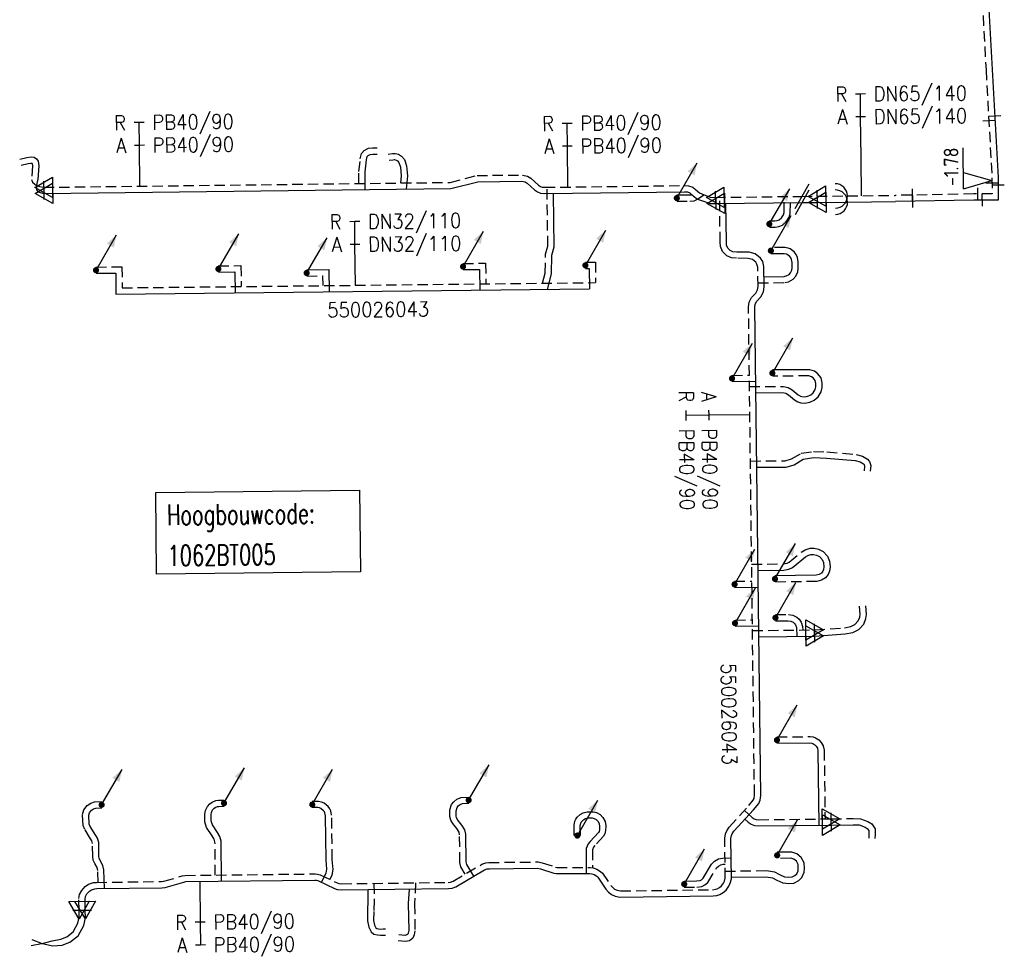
# Model space of a CAD drawing. Header units: millimetres. Extents: x 0 to 118212815, y 0 to 488348790.
# Tile 93 of 143: x 117617927 to 117678284, y 485992813 to 486050167. Entities that reach past the tile are written whole.
import ezdxf
from ezdxf.enums import TextEntityAlignment as Align

# ---------------------------------------------------------------- set-up
doc = ezdxf.new("R2010")
doc.units = ezdxf.units.MM
doc.header["$LTSCALE"] = 200
doc.linetypes.add('HIDDEN2', pattern=[4.7625, 3.175, -1.5875])
for name, color, linetype in [('WW-C-hoogbouw', 7, 'Continuous'), ('WW-C-isolatieovergang', 7, 'Continuous'), ('WW-C-mof', 7, 'Continuous'), ('WW-C-stijgstrang', 7, 'Continuous'), ('WW-C-VERLOOP', 7, 'Continuous'), ('WW-C-zbocht', 7, 'Continuous'), ('WW-I-diam', 7, 'Continuous'), ('WW-I-info', 7, 'Continuous'), ('WW-I-NAP', 7, 'Continuous'), ('WW-L-aanvoer', 3, 'Continuous'), ('WW-L-retour', 3, 'HIDDEN2')]:
    doc.layers.add(name, color=color, linetype=linetype)
doc.styles.add('DIN17', font='ROMANS.SHX', dxfattribs={"width": 0.9})
doc.styles.add('ISOCP', font='ISOCP.SHX')

# ---------------------------------------------------------------- blocks, each defined once
blk = doc.blocks.new('LR-mof')
at = {"color": 0, "linetype": 'ByBlock', "lineweight": -2}
blk.add_line((0, -0.75), (0, 0.75), dxfattribs=at)
blk = doc.blocks.new('nap1')
at = {"color": 0, "linetype": 'Continuous', "lineweight": -3}
for p, q in [((-1, 3.5), (0, 0)), ((-1, 3.5), (4, 3.5)), ((1, 3.5), (0, 0))]:
    blk.add_line(p, q, dxfattribs=at)
at = {"color": 0, "linetype": 'Continuous', "lineweight": -3, "style": 'ISOCP'}
for tag, p in [('*1', (1.7, 5)), ('*2', (4, 1.5))]:
    blk.add_attdef(tag, text='', height=1.8, dxfattribs=at).set_placement(p, align=Align.MIDDLE)
blk = doc.blocks.new('LR-DIAB2')
at = {"color": 0, "linetype": 'Continuous', "lineweight": -3}
blk.add_line((0, 5), (0, 7.8), dxfattribs=at)
at = {"color": 0, "lineweight": -3}
blk.add_line((0, 0), (0, 5), dxfattribs=at)
for points in [[(0.61, 7.8), (0, 7.8), (-0.61, 7.8)], [(0.61, 5), (0, 5), (-0.61, 5)]]:
    blk.add_lwpolyline(points, dxfattribs=at)
at = {"color": 1, "lineweight": -3, "style": 'DIN17', "width": 0.9}
for tag, p in [('*1', (-1.61, 7.8)), ('*2', (-1.61, 5.02))]:
    blk.add_attdef(tag, text='', height=1.8, dxfattribs=at).set_placement(p, align=Align.MIDDLE_RIGHT)
for tag, p in [('*11', (1.61, 7.8)), ('*12', (1.61, 5))]:
    blk.add_attdef(tag, text='', height=1.8, dxfattribs=at).set_placement(p, align=Align.MIDDLE_LEFT)
blk = doc.blocks.new('LR-hyp')
at = {"color": 7, "linetype": 'ByBlock', "lineweight": -3, "style": 'DIN17', "width": 0.9}
blk.add_attdef('*1', text='', height=1.8, dxfattribs=at).set_placement((0, 0), align=Align.MIDDLE)
at = {"color": 7, "linetype": 'ByBlock', "lineweight": -2, "style": 'DIN17', "width": 0.9, "flags": 1}
blk.add_attdef('*2', text='', height=1.8, dxfattribs=at).set_placement((0, -5), align=Align.MIDDLE)
blk = doc.blocks.new('LR-VERL')
at = {"color": 0, "linetype": 'ByBlock', "lineweight": -2}
blk.add_lwpolyline([(1.08, 0), (-1.08, -1.25), (-1.08, 1.25)], close=True, dxfattribs=at)
blk = doc.blocks.new('LR-isoov')
at = {"color": 0, "linetype": 'ByBlock', "lineweight": -2}
blk.add_line((0.87, 1.5), (-0.87, -1.5), dxfattribs=at)
blk = doc.blocks.new('LR-zbocht')
at = {"color": 0, "linetype": 'ByBlock', "lineweight": -2}
blk.add_arc((1.5, 0), 1.5, 90, 270, dxfattribs=at)
blk = doc.blocks.new('LR-DIAO2')
at = {"color": 0, "lineweight": -3}
blk.add_line((0, 0), (0, -5), dxfattribs=at)
at = {"color": 0, "linetype": 'Continuous', "lineweight": -3}
blk.add_line((0, -5), (0, -7.8), dxfattribs=at)
at = {"color": 0, "lineweight": -3}
for points in [[(0.61, -5), (0, -5), (-0.61, -5)], [(0.61, -7.8), (0, -7.8), (-0.61, -7.8)]]:
    blk.add_lwpolyline(points, dxfattribs=at)
at = {"color": 1, "lineweight": -3, "style": 'DIN17', "width": 0.9}
for tag, p in [('*1', (-1.61, -5)), ('*2', (-1.61, -7.78))]:
    blk.add_attdef(tag, text='', height=1.8, dxfattribs=at).set_placement(p, align=Align.MIDDLE_RIGHT)
for tag, p in [('*11', (1.61, -5)), ('*12', (1.61, -7.8))]:
    blk.add_attdef(tag, text='', height=1.8, dxfattribs=at).set_placement(p, align=Align.MIDDLE_LEFT)
blk = doc.blocks.new('LR-hoogb')
at = {"color": 0, "linetype": 'ByBlock', "lineweight": -3}
blk.add_lwpolyline([(-12.5, 5), (12.5, 5), (12.5, -5), (-12.5, -5)], close=True, dxfattribs=at)
at = {"color": 7, "linetype": 'Continuous', "lineweight": -3, "style": 'DIN17', "width": 0.7}
blk.add_text('Hoogbouwcode:', height=2.5, dxfattribs=at).set_placement((-11.15, 1))
at = {"color": 0, "linetype": 'ByBlock', "lineweight": -3, "style": 'DIN17', "width": 0.7}
for tag, p in [('*1', (-11.15, -4)), ('*2', (-11.15, -9))]:
    blk.add_attdef(tag, p, '', height=2.5, dxfattribs=at)
blk = doc.blocks.new('LR-styg')
at = {"color": 0, "lineweight": -3}
blk.add_line((0, 0), (2.5, 4.33), dxfattribs=at)
at = {"color": 0, "lineweight": -3, "const_width": 0.375}
blk.add_lwpolyline([(-0.19, 0, 1), (0.19, 0, 1)], format="xyb", close=True, dxfattribs=at)
at = {"color": 0, "lineweight": -3}
blk.add_solid([(2.5, 4.33), (1.32, 3.28), (2.18, 2.78)], dxfattribs=at)
at = {"color": 7, "linetype": 'ByBlock', "lineweight": -2, "style": 'DIN17', "width": 0.5}
blk.add_attdef('*1', text='', height=1.8, dxfattribs=at).set_placement((0, -2.5), align=Align.MIDDLE)

msp = doc.modelspace()

# ---------------------------------------------------------------- linework, layer by layer
at = {"layer": 'WW-I-diam'}
msp.add_line((117669524, 486039377), (117669502, 486041712), dxfattribs=at)
at = {"layer": 'WW-L-aanvoer'}
for p, q in [((117677252, 486052346), (117677542, 486047113)), ((117677542, 486047113), (117677907, 486040491)), ((117639281, 486041847), (117639409, 486041909)), ((117639409, 486041909), (117639572, 486041923)), ((117639572, 486041923), (117639835, 486041927)), ((117640515, 486041924), (117640779, 486041964)), ((117640779, 486041964), (117640946, 486041968)), ((117640946, 486041968), (117641150, 486041917)), ((117641150, 486041917), (117641336, 486041811)), ((117617927, 486041623), (117618372, 486041729)), ((117618372, 486041729), (117618620, 486041759)), ((117618620, 486041759), (117618806, 486041735)), ((117618806, 486041735), (117618951, 486041643)), ((117618951, 486041643), (117619066, 486041485)), ((117619066, 486041485), (117619091, 486041215)), ((117639106, 486040832), (117639182, 486041586)), ((117639182, 486041586), (117639221, 486041782)), ((117639221, 486041782), (117639281, 486041847)), ((117641336, 486041811), (117641513, 486041595)), ((117641513, 486041595), (117641644, 486041201)), ((117619091, 486041215), (117619039, 486040372)), ((117639104, 486039750), (117639106, 486040832)), ((117641644, 486041201), (117641696, 486040587)), ((117619000, 486040221), (117618964, 486039998)), ((117619039, 486040372), (117619000, 486040221)), ((117641696, 486040587), (117641626, 486039780)), ((117644355, 486039813), (117646010, 486040237)), ((117646010, 486040237), (117648707, 486040266)), ((117648707, 486040266), (117648915, 486040221)), ((117648915, 486040221), (117649033, 486040151)), ((117649033, 486040151), (117649486, 486039735)), ((117677907, 486040491), (117677914, 486039114)), ((117618964, 486039998), (117618961, 486039732)), ((117618961, 486039732), (117619036, 486039611)), ((117619036, 486039611), (117619407, 486039511)), ((117619407, 486039511), (117644355, 486039813)), ((117649486, 486039735), (117649664, 486039613)), ((117649664, 486039613), (117649856, 486039535)), ((117649856, 486039535), (117650098, 486039510)), ((117650098, 486039510), (117658682, 486039617)), ((117650682, 486036237), (117650640, 486039517)), ((117658682, 486039617), (117658857, 486039608)), ((117658857, 486039608), (117659004, 486039560)), ((117659004, 486039560), (117659219, 486039370)), ((117658205, 486039421), (117659001, 486039431)), ((117659001, 486039431), (117659141, 486039439)), ((117659219, 486039370), (117659484, 486039156)), ((117659484, 486039156), (117659777, 486039055)), ((117659777, 486039055), (117660256, 486038900)), ((117660256, 486038900), (117660596, 486038897)), ((117660596, 486038897), (117665883, 486038955)), ((117661247, 486036541), (117661219, 486038904)), ((117665163, 486038292), (117665173, 486038947)), ((117665883, 486038955), (117666814, 486038966)), ((117666814, 486038966), (117668675, 486038989)), ((117668675, 486038989), (117671605, 486039017)), ((117676415, 486039102), (117671605, 486039017)), ((117677914, 486039114), (117676415, 486039102)), ((117665091, 486038056), (117665163, 486038292)), ((117664693, 486037577), (117664920, 486037774)), ((117664920, 486037774), (117665091, 486038056)), ((117663880, 486037452), (117664240, 486037455)), ((117664240, 486037455), (117664458, 486037482)), ((117664458, 486037482), (117664693, 486037577)), ((117661258, 486036346), (117661247, 486036541)), ((117650537, 486035742), (117650682, 486036237)), ((117661333, 486036167), (117661258, 486036346)), ((117661487, 486036009), (117661333, 486036167)), ((117661651, 486035945), (117661487, 486036009)), ((117661891, 486035919), (117661651, 486035945)), ((117662634, 486035917), (117661891, 486035919)), ((117663019, 486035805), (117662634, 486035917)), ((117650528, 486034585), (117650537, 486035742)), ((117663336, 486035556), (117663019, 486035805)), ((117663477, 486035342), (117663336, 486035556)), ((117663548, 486035041), (117663477, 486035342)), ((117664795, 486035823), (117663975, 486035816)), ((117664925, 486035797), (117664795, 486035823)), ((117664973, 486035777), (117664925, 486035797)), ((117665133, 486035660), (117664973, 486035777)), ((117665196, 486035577), (117665133, 486035660)), ((117665243, 486035474), (117665196, 486035577)), ((117665270, 486035290), (117665243, 486035474)), ((117665274, 486034961), (117665270, 486035290)), ((117630107, 486034695), (117631116, 486034706)), ((117631116, 486034706), (117631130, 486033427)), ((117635516, 486034829), (117636875, 486034844)), ((117636875, 486034844), (117636890, 486033489)), ((117645107, 486034844), (117646115, 486034855)), ((117646115, 486034855), (117646129, 486033590)), ((117652606, 486034917), (117652842, 486034920)), ((117652842, 486034920), (117652856, 486033663)), ((117663568, 486033785), (117663548, 486035041)), ((117665095, 486034557), (117665181, 486034652)), ((117665181, 486034652), (117665257, 486034817)), ((117665257, 486034817), (117665274, 486034961)), ((117622608, 486034621), (117623816, 486034634)), ((117623816, 486034634), (117623830, 486033347)), ((117650280, 486033635), (117650528, 486034585)), ((117663558, 486034413), (117664787, 486034433)), ((117664787, 486034433), (117664918, 486034458)), ((117664918, 486034458), (117665095, 486034557)), ((117623830, 486033347), (117652856, 486033663)), ((117663362, 486033187), (117663528, 486033491)), ((117663528, 486033491), (117663568, 486033785)), ((117663014, 486032723), (117663111, 486032909)), ((117663111, 486032909), (117663362, 486033187)), ((117662985, 486032541), (117663014, 486032723)), ((117663349, 486002618), (117662985, 486032541)), ((117666357, 486028712), (117664064, 486028694)), ((117666639, 486028621), (117666357, 486028712)), ((117666842, 486028482), (117666639, 486028621)), ((117667050, 486028207), (117666842, 486028482)), ((117667117, 486027899), (117667050, 486028207)), ((117661595, 486027985), (117663040, 486028002)), ((117667052, 486027350), (117667118, 486027619)), ((117667118, 486027619), (117667117, 486027899)), ((117663049, 486027296), (117664709, 486027309)), ((117664709, 486027309), (117664884, 486027267)), ((117664884, 486027267), (117665053, 486027169)), ((117665053, 486027169), (117665420, 486026869)), ((117665420, 486026869), (117665622, 486026744)), ((117666353, 486026722), (117666619, 486026837)), ((117666619, 486026837), (117666868, 486027050)), ((117666868, 486027050), (117667052, 486027350)), ((117665622, 486026744), (117665812, 486026684)), ((117665812, 486026684), (117666065, 486026669)), ((117666065, 486026669), (117666353, 486026722)), ((117665395, 486022888), (117665961, 486023226)), ((117665961, 486023226), (117666616, 486023324)), ((117666616, 486023324), (117667382, 486023287)), ((117667382, 486023287), (117669136, 486023142)), ((117663105, 486022735), (117664907, 486022743)), ((117664907, 486022743), (117665395, 486022888)), ((117669136, 486023142), (117669439, 486023063)), ((117669439, 486023063), (117669646, 486022941)), ((117669646, 486022941), (117669684, 486022895)), ((117669684, 486022895), (117669711, 486022800)), ((117669711, 486022800), (117669691, 486022520)), ((117665310, 486016584), (117666100, 486017244)), ((117666100, 486017244), (117666238, 486017328)), ((117666238, 486017328), (117666430, 486017383)), ((117666430, 486017383), (117666590, 486017384)), ((117666590, 486017384), (117666767, 486017344)), ((117666767, 486017344), (117666948, 486017252)), ((117666948, 486017252), (117667117, 486017068)), ((117665075, 486016475), (117665310, 486016584)), ((117667117, 486017068), (117667198, 486016884)), ((117667198, 486016884), (117667221, 486016634)), ((117667221, 486016634), (117667203, 486016455)), ((117663182, 486016410), (117664770, 486016427)), ((117666745, 486016107), (117664224, 486016075)), ((117664770, 486016427), (117665075, 486016475)), ((117666930, 486016159), (117666745, 486016107)), ((117667069, 486016244), (117666930, 486016159)), ((117667156, 486016352), (117667069, 486016244)), ((117667203, 486016455), (117667156, 486016352)), ((117661752, 486015364), (117663194, 486015382)), ((117669827, 486013699), (117669793, 486014230)), ((117669795, 486013454), (117669827, 486013699)), ((117661781, 486012984), (117663223, 486013002)), ((117664257, 486013315), (117665020, 486013325)), ((117665020, 486013325), (117665207, 486013295)), ((117665207, 486013295), (117665341, 486013226)), ((117665341, 486013226), (117665421, 486013155)), ((117665421, 486013155), (117665485, 486013065)), ((117665485, 486013065), (117665543, 486012902)), ((117669358, 486012782), (117669663, 486013110)), ((117669663, 486013110), (117669795, 486013454)), ((117663231, 486012342), (117666660, 486012386)), ((117665543, 486012902), (117665563, 486012372)), ((117666660, 486012386), (117668535, 486012511)), ((117668535, 486012511), (117668995, 486012611)), ((117668995, 486012611), (117669358, 486012782)), ((117664348, 486005816), (117666360, 486005840)), ((117666360, 486005840), (117666478, 486005824)), ((117666478, 486005824), (117666551, 486005800)), ((117666551, 486005800), (117666677, 486005721)), ((117666677, 486005721), (117666758, 486005636)), ((117666758, 486005636), (117666824, 486005518)), ((117666824, 486005518), (117666861, 486005352)), ((117666861, 486005352), (117666923, 486000790)), ((117644924, 486002056), (117645079, 486002117)), ((117645079, 486002117), (117645457, 486002135)), ((117662919, 486001741), (117663228, 486002118)), ((117663228, 486002118), (117663312, 486002324)), ((117663312, 486002324), (117663349, 486002618)), ((117622164, 486001396), (117622210, 486001557)), ((117622210, 486001557), (117622331, 486001714)), ((117622331, 486001714), (117622459, 486001801)), ((117622459, 486001801), (117622585, 486001839)), ((117622585, 486001839), (117622958, 486001853)), ((117629659, 486001447), (117629679, 486001573)), ((117629679, 486001573), (117629752, 486001726)), ((117629752, 486001726), (117629834, 486001818)), ((117629834, 486001818), (117629910, 486001873)), ((117629910, 486001873), (117630055, 486001931)), ((117630055, 486001931), (117630138, 486001944)), ((117630138, 486001944), (117630453, 486001948)), ((117636207, 486001865), (117635861, 486001865)), ((117636308, 486001846), (117636207, 486001865)), ((117636389, 486001812), (117636308, 486001846)), ((117636559, 486001673), (117636389, 486001812)), ((117636602, 486001611), (117636559, 486001673)), ((117636633, 486001546), (117636602, 486001611)), ((117636669, 486001369), (117636633, 486001546)), ((117644682, 486001675), (117644746, 486001875)), ((117644682, 486001371), (117644682, 486001675)), ((117644746, 486001875), (117644813, 486001966)), ((117644813, 486001966), (117644924, 486002056)), ((117661713, 486000427), (117662919, 486001741)), ((117622188, 486000847), (117622164, 486001396)), ((117629664, 486001053), (117629659, 486001447)), ((117629737, 486000812), (117629664, 486001053)), ((117636706, 485998671), (117636669, 486001369)), ((117644712, 486001238), (117644682, 486001371)), ((117644785, 486001103), (117644712, 486001238)), ((117645039, 486000800), (117644785, 486001103)), ((117652292, 486000734), (117652328, 486000914)), ((117652328, 486000914), (117652353, 486000969)), ((117652353, 486000969), (117652397, 486001035)), ((117652397, 486001035), (117652503, 486001138)), ((117652503, 486001138), (117652613, 486001198)), ((117652613, 486001198), (117652752, 486001232)), ((117652752, 486001232), (117653024, 486001233)), ((117653024, 486001233), (117653143, 486001204)), ((117653143, 486001204), (117653274, 486001131)), ((117653274, 486001131), (117653365, 486001041)), ((117653365, 486001041), (117653447, 486000886)), ((117653447, 486000886), (117653475, 486000715)), ((117662383, 486001157), (117662586, 486000969)), ((117662586, 486000969), (117662762, 486000845)), ((117622249, 486000703), (117622188, 486000847)), ((117622598, 486000165), (117622249, 486000703)), ((117630046, 486000337), (117629737, 486000812)), ((117630198, 486000089), (117630046, 486000337)), ((117645220, 486000504), (117645039, 486000800)), ((117645271, 486000237), (117645220, 486000504)), ((117652303, 486000158), (117652292, 486000734)), ((117653404, 486000336), (117652890, 485999795)), ((117653439, 486000404), (117653404, 486000336)), ((117653469, 486000512), (117653439, 486000404)), ((117653475, 486000715), (117653469, 486000512)), ((117661558, 486000157), (117661604, 486000264)), ((117661604, 486000264), (117661713, 486000427)), ((117662762, 486000845), (117662976, 486000764)), ((117662976, 486000764), (117663202, 486000743)), ((117663202, 486000743), (117667677, 486000799)), ((117667677, 486000799), (117669017, 486000815)), ((117669017, 486000815), (117669390, 486000808)), ((117669390, 486000808), (117669756, 486000678)), ((117669756, 486000678), (117669887, 486000595)), ((117669887, 486000595), (117669980, 486000454)), ((117669980, 486000454), (117669981, 486000219)), ((117622705, 485999989), (117622598, 486000165)), ((117622776, 485999729), (117622705, 485999989)), ((117622784, 485998898), (117622776, 485999729)), ((117630279, 485999816), (117630198, 486000089)), ((117630296, 485997358), (117630279, 485999816)), ((117645292, 485998549), (117645271, 486000237)), ((117652890, 485999795), (117652767, 485999637)), ((117661527, 485999969), (117661558, 486000157)), ((117661553, 485997506), (117661527, 485999969)), ((117669981, 486000219), (117669970, 486000002)), ((117652656, 485999357), (117652649, 485997821)), ((117652767, 485999637), (117652656, 485999357)), ((117665253, 485999141), (117664357, 485999135)), ((117665574, 485999039), (117665253, 485999141)), ((117665839, 485998819), (117665574, 485999039)), ((117622802, 485998760), (117622784, 485998898)), ((117622869, 485998617), (117622802, 485998760)), ((117623028, 485998325), (117622869, 485998617)), ((117636763, 485998092), (117636706, 485998671)), ((117645329, 485998371), (117645292, 485998549)), ((117660343, 485998396), (117660516, 485998583)), ((117660516, 485998583), (117660763, 485998723)), ((117660763, 485998723), (117661008, 485998775)), ((117661008, 485998775), (117661540, 485998780)), ((117666022, 485998476), (117665839, 485998819)), ((117666037, 485998149), (117666022, 485998476)), ((117623093, 485998052), (117623028, 485998325)), ((117623117, 485996911), (117623093, 485998052)), ((117636428, 485997289), (117636719, 485997846)), ((117636719, 485997846), (117636763, 485998092)), ((117644670, 485997021), (117646422, 485998049)), ((117645762, 485997662), (117645329, 485998371)), ((117646422, 485998049), (117646586, 485998106)), ((117646586, 485998106), (117646718, 485998124)), ((117646718, 485998124), (117649678, 485998158)), ((117649678, 485998158), (117649854, 485998118)), ((117649854, 485998118), (117650662, 485997855)), ((117650662, 485997855), (117650813, 485997821)), ((117659827, 485997535), (117660343, 485998396)), ((117665879, 485997593), (117666017, 485997906)), ((117666017, 485997906), (117666037, 485998149)), ((117626843, 485996978), (117627980, 485997306)), ((117627980, 485997306), (117628108, 485997333)), ((117628108, 485997333), (117636024, 485997424)), ((117636024, 485997424), (117636115, 485997417)), ((117636115, 485997417), (117636211, 485997391)), ((117636211, 485997391), (117637229, 485996913)), ((117650813, 485997821), (117652865, 485997821)), ((117652865, 485997821), (117653004, 485997804)), ((117653004, 485997804), (117653139, 485997758)), ((117653139, 485997758), (117653306, 485997656)), ((117653306, 485997656), (117653359, 485997608)), ((117653359, 485997608), (117653859, 485996872)), ((117658659, 485997365), (117659408, 485997369)), ((117659408, 485997369), (117659632, 485997406)), ((117659632, 485997406), (117659720, 485997448)), ((117659720, 485997448), (117659827, 485997535)), ((117661485, 485997228), (117661553, 485997506)), ((117661552, 485997594), (117663682, 485997625)), ((117663682, 485997625), (117664072, 485997560)), ((117664072, 485997560), (117664340, 485997427)), ((117664340, 485997427), (117664708, 485997258)), ((117664708, 485997258), (117665076, 485997213)), ((117665076, 485997213), (117665389, 485997245)), ((117665389, 485997245), (117665680, 485997389)), ((117665680, 485997389), (117665879, 485997593)), ((117622048, 485996575), (117622196, 485996743)), ((117622196, 485996743), (117622319, 485996825)), ((117622319, 485996825), (117622527, 485996894)), ((117622527, 485996894), (117622659, 485996905)), ((117622659, 485996905), (117626643, 485996955)), ((117626643, 485996955), (117626843, 485996978)), ((117637229, 485996913), (117637395, 485996850)), ((117637395, 485996850), (117637626, 485996821)), ((117637626, 485996821), (117644220, 485996903)), ((117639259, 485996841), (117639276, 485996196)), ((117641794, 485996873), (117641748, 485995985)), ((117644220, 485996903), (117644439, 485996931)), ((117644439, 485996931), (117644670, 485997021)), ((117653859, 485996872), (117654012, 485996685)), ((117654012, 485996685), (117654201, 485996543)), ((117660840, 485996547), (117661043, 485996662)), ((117661043, 485996662), (117661224, 485996810)), ((117661224, 485996810), (117661400, 485997046)), ((117661400, 485997046), (117661485, 485997228)), ((117621938, 485996265), (117621966, 485996417)), ((117621946, 485995581), (117621938, 485996265)), ((117621966, 485996417), (117622048, 485996575)), ((117639276, 485996196), (117639251, 485995514)), ((117654201, 485996543), (117654430, 485996435)), ((117654430, 485996435), (117654721, 485996377)), ((117654721, 485996377), (117660428, 485996457)), ((117660428, 485996457), (117660660, 485996488)), ((117660660, 485996488), (117660840, 485996547)), ((117621962, 485995120), (117621946, 485995581)), ((117639251, 485995514), (117639242, 485994922)), ((117641748, 485995985), (117641777, 485994343)), ((117621857, 485994643), (117621962, 485995120)), ((117639242, 485994922), (117639319, 485994533)), ((117621508, 485994005), (117621857, 485994643)), ((117639319, 485994533), (117639467, 485994251)), ((117639467, 485994251), (117639639, 485994111)), ((117641777, 485994343), (117641748, 485994172)), ((117618666, 485993790), (117619296, 485993545)), ((117620538, 485993429), (117621008, 485993623)), ((117621008, 485993623), (117621508, 485994005)), ((117639639, 485994111), (117639864, 485994059)), ((117639864, 485994059), (117640050, 485994043)), ((117640050, 485994043), (117640224, 485994052)), ((117640224, 485994052), (117640352, 485994055)), ((117641545, 485994037), (117641167, 485994075)), ((117641666, 485994063), (117641545, 485994037)), ((117641721, 485994101), (117641666, 485994063)), ((117641748, 485994172), (117641721, 485994101)), ((117619296, 485993545), (117619948, 485993402)), ((117619948, 485993402), (117620538, 485993429))]:
    msp.add_line(p, q, dxfattribs=at)
at = {"layer": 'WW-L-retour'}
for p, q in [((117676873, 486052323), (117677163, 486047092)), ((117677163, 486047092), (117677527, 486040480)), ((117638805, 486041642), (117638870, 486041961)), ((117638870, 486041961), (117639050, 486042157)), ((117639050, 486042157), (117639307, 486042282)), ((117639307, 486042282), (117639554, 486042303)), ((117639554, 486042303), (117639830, 486042307)), ((117618014, 486041253), (117618439, 486041354)), ((117618439, 486041354), (117618619, 486041376)), ((117618619, 486041376), (117618673, 486041369)), ((117618673, 486041369), (117618687, 486041361)), ((117618687, 486041361), (117618697, 486041346)), ((117618697, 486041346), (117618710, 486041209)), ((117638726, 486040851), (117638805, 486041642)), ((117640571, 486041548), (117640812, 486041584)), ((117640812, 486041584), (117640904, 486041587)), ((117640904, 486041587), (117641007, 486041561)), ((117641007, 486041561), (117641086, 486041515)), ((117641086, 486041515), (117641174, 486041408)), ((117641174, 486041408), (117641269, 486041123)), ((117618710, 486041209), (117618659, 486040375)), ((117638724, 486040125), (117638726, 486040851)), ((117641269, 486041123), (117641315, 486040588)), ((117618659, 486040375), (117618719, 486040200)), ((117618719, 486040200), (117618964, 486039998)), ((117619400, 486039891), (117644305, 486040193)), ((117641315, 486040588), (117641277, 486040156)), ((117644305, 486040193), (117645960, 486040616)), ((117645960, 486040616), (117648745, 486040646)), ((117648745, 486040646), (117649056, 486040580)), ((117649056, 486040580), (117649262, 486040457)), ((117649262, 486040457), (117649723, 486040033)), ((117677527, 486040480), (117677532, 486039491)), ((117618964, 486039998), (117619141, 486039942)), ((117619141, 486039942), (117619255, 486039925)), ((117619255, 486039925), (117619400, 486039891)), ((117649723, 486040033), (117649845, 486039950)), ((117649845, 486039950), (117649948, 486039908)), ((117649948, 486039908), (117650115, 486039891)), ((117650115, 486039891), (117658689, 486039998)), ((117650301, 486036289), (117650255, 486039892)), ((117658689, 486039998), (117658928, 486039985)), ((117658928, 486039985), (117659197, 486039896)), ((117659197, 486039896), (117659477, 486039649)), ((117659477, 486039649), (117659591, 486039559)), ((117659591, 486039559), (117659878, 486039423)), ((117676410, 486039482), (117671601, 486039397)), ((117677532, 486039491), (117676410, 486039482)), ((117658210, 486039041), (117659014, 486039051)), ((117659014, 486039051), (117659265, 486039065)), ((117659265, 486039065), (117659478, 486039170)), ((117659478, 486039170), (117659855, 486039434)), ((117659878, 486039423), (117660257, 486039280)), ((117660257, 486039280), (117660567, 486039277)), ((117660567, 486039277), (117665868, 486039335)), ((117660867, 486036528), (117660834, 486039280)), ((117664783, 486038351), (117664799, 486039323)), ((117665868, 486039335), (117666798, 486039345)), ((117666798, 486039345), (117668667, 486039369)), ((117668667, 486039369), (117671601, 486039397)), ((117664741, 486038212), (117664783, 486038351)), ((117663877, 486037832), (117664215, 486037835)), ((117664215, 486037835), (117664362, 486037853)), ((117664362, 486037853), (117664492, 486037906)), ((117664492, 486037906), (117664626, 486038022)), ((117664626, 486038022), (117664741, 486038212)), ((117660883, 486036259), (117660867, 486036528)), ((117650158, 486035798), (117650301, 486036289)), ((117661010, 486035954), (117660883, 486036259)), ((117661272, 486035686), (117661010, 486035954)), ((117664831, 486036203), (117663972, 486036196)), ((117665035, 486036162), (117664831, 486036203)), ((117665160, 486036112), (117665035, 486036162)), ((117665402, 486035934), (117665160, 486036112)), ((117665524, 486035773), (117665402, 486035934)), ((117650148, 486034635), (117650158, 486035798)), ((117652602, 486035297), (117653218, 486035304)), ((117653218, 486035304), (117653232, 486034047)), ((117661560, 486035572), (117661272, 486035686)), ((117661870, 486035539), (117661560, 486035572)), ((117662579, 486035537), (117661870, 486035539)), ((117662842, 486035461), (117662579, 486035537)), ((117663053, 486035295), (117662842, 486035461)), ((117663123, 486035189), (117663053, 486035295)), ((117665611, 486035583), (117665524, 486035773)), ((117665650, 486035320), (117665611, 486035583)), ((117665655, 486034940), (117665650, 486035320)), ((117622604, 486035001), (117624192, 486035018)), ((117624192, 486035018), (117624206, 486033731)), ((117630103, 486035075), (117631492, 486035090)), ((117631492, 486035090), (117631506, 486033811)), ((117645103, 486035224), (117646491, 486035239)), ((117646491, 486035239), (117646505, 486033974)), ((117663169, 486034994), (117663123, 486035189)), ((117663188, 486033807), (117663169, 486034994)), ((117665503, 486034440), (117665627, 486034712)), ((117665627, 486034712), (117665655, 486034940)), ((117624206, 486033731), (117653232, 486034047)), ((117635520, 486034449), (117636499, 486034460)), ((117636499, 486034460), (117636505, 486033865)), ((117649985, 486034011), (117650148, 486034635)), ((117663184, 486034027), (117664826, 486034053)), ((117664826, 486034053), (117665050, 486034096)), ((117665050, 486034096), (117665335, 486034255)), ((117665335, 486034255), (117665503, 486034440)), ((117663050, 486033408), (117663161, 486033612)), ((117663161, 486033612), (117663188, 486033807)), ((117662605, 486032568), (117662648, 486032843)), ((117662648, 486032843), (117662797, 486033128)), ((117662797, 486033128), (117663050, 486033408)), ((117662969, 486002640), (117662605, 486032568)), ((117661590, 486028365), (117662656, 486028378)), ((117666299, 486028332), (117664067, 486028314)), ((117666469, 486028277), (117666299, 486028332)), ((117666576, 486028203), (117666469, 486028277)), ((117666697, 486028045), (117666576, 486028203)), ((117666737, 486027857), (117666697, 486028045)), ((117662664, 486027673), (117664753, 486027689)), ((117664753, 486027689), (117665027, 486027623)), ((117665027, 486027623), (117665270, 486027482)), ((117665270, 486027482), (117665641, 486027179)), ((117666576, 486027300), (117666697, 486027498)), ((117666697, 486027498), (117666738, 486027664)), ((117666738, 486027664), (117666737, 486027857)), ((117665641, 486027179), (117665781, 486027092)), ((117665781, 486027092), (117665881, 486027061)), ((117665881, 486027061), (117666041, 486027051)), ((117666041, 486027051), (117666242, 486027088)), ((117666242, 486027088), (117666415, 486027163)), ((117666415, 486027163), (117666576, 486027300)), ((117664851, 486023123), (117665242, 486023238)), ((117665242, 486023238), (117665830, 486023590)), ((117665830, 486023590), (117666596, 486023706)), ((117666596, 486023706), (117667407, 486023667)), ((117667407, 486023667), (117669201, 486023518)), ((117669201, 486023518), (117669586, 486023417)), ((117669586, 486023417), (117669897, 486023235)), ((117669897, 486023235), (117670028, 486023074)), ((117662720, 486023114), (117664851, 486023123)), ((117670028, 486023074), (117670095, 486022839)), ((117670095, 486022839), (117670070, 486022493)), ((117666085, 486017679), (117666375, 486017762)), ((117666375, 486017762), (117666631, 486017765)), ((117666631, 486017765), (117666897, 486017704)), ((117665105, 486016907), (117665878, 486017554)), ((117665878, 486017554), (117666085, 486017679)), ((117666897, 486017704), (117667181, 486017560)), ((117667181, 486017560), (117667440, 486017279)), ((117667440, 486017279), (117667570, 486016979)), ((117662797, 486016786), (117664738, 486016807)), ((117664738, 486016807), (117664964, 486016842)), ((117664964, 486016842), (117665105, 486016907)), ((117667570, 486016979), (117667603, 486016633)), ((117667603, 486016633), (117667575, 486016354)), ((117667325, 486015955), (117667084, 486015807)), ((117667482, 486016151), (117667325, 486015955)), ((117667575, 486016354), (117667482, 486016151)), ((117661747, 486015744), (117662809, 486015757)), ((117666799, 486015728), (117664229, 486015695)), ((117667084, 486015807), (117666799, 486015728)), ((117669446, 486013712), (117669413, 486014206)), ((117664253, 486013695), (117665047, 486013705)), ((117665047, 486013705), (117665326, 486013661)), ((117665326, 486013661), (117665558, 486013542)), ((117665558, 486013542), (117665706, 486013410)), ((117669335, 486013315), (117669424, 486013548)), ((117669424, 486013548), (117669446, 486013712)), ((117661777, 486013364), (117662838, 486013377)), ((117665706, 486013410), (117665826, 486013242)), ((117665826, 486013242), (117665920, 486012974)), ((117665920, 486012974), (117665928, 486012757)), ((117668480, 486012888), (117668872, 486012973)), ((117668872, 486012973), (117669130, 486013095)), ((117669130, 486013095), (117669335, 486013315)), ((117662846, 486012717), (117666657, 486012766)), ((117666657, 486012766), (117668480, 486012888)), ((117664343, 486006196), (117666383, 486006221)), ((117666383, 486006221), (117666563, 486006196)), ((117666563, 486006196), (117666713, 486006147)), ((117666713, 486006147), (117666919, 486006018)), ((117666919, 486006018), (117667067, 486005863)), ((117667067, 486005863), (117667183, 486005654)), ((117667183, 486005654), (117667240, 486005396)), ((117667240, 486005396), (117667298, 486001174)), ((117622067, 486001994), (117622293, 486002147)), ((117622293, 486002147), (117622521, 486002217)), ((117622521, 486002217), (117622944, 486002233)), ((117629432, 486001938), (117629578, 486002103)), ((117629578, 486002103), (117629726, 486002209)), ((117629726, 486002209), (117629955, 486002300)), ((117629955, 486002300), (117630107, 486002323)), ((117630107, 486002323), (117630448, 486002328)), ((117636244, 486002245), (117635861, 486002245)), ((117636418, 486002211), (117636244, 486002245)), ((117636586, 486002142), (117636418, 486002211)), ((117636842, 486001933), (117636586, 486002142)), ((117644403, 486002049), (117644535, 486002230)), ((117644535, 486002230), (117644730, 486002388)), ((117644730, 486002388), (117644998, 486002494)), ((117644998, 486002494), (117645439, 486002514)), ((117662632, 486001990), (117662898, 486002315)), ((117662898, 486002315), (117662941, 486002422)), ((117662941, 486002422), (117662969, 486002640)), ((117621782, 486001440), (117621864, 486001731)), ((117621864, 486001731), (117622067, 486001994)), ((117629278, 486001474), (117629312, 486001687)), ((117629285, 486000995), (117629278, 486001474)), ((117629312, 486001687), (117629432, 486001938)), ((117636932, 486001802), (117636842, 486001933)), ((117636996, 486001667), (117636932, 486001802)), ((117637049, 486001411), (117636996, 486001667)), ((117644301, 486001735), (117644403, 486002049)), ((117644302, 486001328), (117644301, 486001735)), ((117652275, 486001446), (117652473, 486001555)), ((117652473, 486001555), (117652706, 486001612)), ((117652706, 486001612), (117653069, 486001613)), ((117653069, 486001613), (117653282, 486001561)), ((117653282, 486001561), (117653504, 486001438)), ((117661414, 486000663), (117662632, 486001990)), ((117662362, 486001696), (117662826, 486001265)), ((117621811, 486000762), (117621782, 486001440)), ((117629388, 486000650), (117629285, 486000995)), ((117637086, 485998692), (117637049, 486001411)), ((117644353, 486001103), (117644302, 486001328)), ((117644470, 486000889), (117644353, 486001103)), ((117644729, 486000577), (117644470, 486000889)), ((117651911, 486000768), (117651964, 486001032)), ((117651964, 486001032), (117652020, 486001154)), ((117652020, 486001154), (117652103, 486001279)), ((117652103, 486001279), (117652275, 486001446)), ((117653504, 486001438), (117653674, 486001270)), ((117653674, 486001270), (117653812, 486001008)), ((117653812, 486001008), (117653856, 486000740)), ((117662826, 486001265), (117662941, 486001183)), ((117662941, 486001183), (117663063, 486001138)), ((117663063, 486001138), (117663217, 486001123)), ((117663217, 486001123), (117667668, 486001179)), ((117667668, 486001179), (117669018, 486001195)), ((117669018, 486001195), (117669459, 486001187)), ((117669459, 486001187), (117669923, 486001022)), ((117669923, 486001022), (117670159, 486000873)), ((117670159, 486000873), (117670360, 486000568)), ((117621912, 486000524), (117621811, 486000762)), ((117622276, 485999963), (117621912, 486000524)), ((117629725, 486000133), (117629388, 486000650)), ((117644860, 486000365), (117644729, 486000577)), ((117644891, 486000199), (117644860, 486000365)), ((117651923, 486000150), (117651911, 486000768)), ((117653794, 486000265), (117653717, 486000114)), ((117653847, 486000454), (117653794, 486000265)), ((117653856, 486000740), (117653847, 486000454)), ((117661146, 485999999), (117661191, 486000264)), ((117661191, 486000264), (117661268, 486000446)), ((117661268, 486000446), (117661414, 486000663)), ((117670360, 486000568), (117670361, 486000209)), ((117622353, 485999837), (117622276, 485999963)), ((117622397, 485999676), (117622353, 485999837)), ((117622404, 485998871), (117622397, 485999676)), ((117629848, 485999933), (117629725, 486000133)), ((117629899, 485999760), (117629848, 485999933)), ((117629914, 485997734), (117629899, 485999760)), ((117644912, 485998508), (117644891, 486000199)), ((117653717, 486000114), (117653178, 485999546)), ((117661173, 485997550), (117661146, 485999999)), ((117670361, 486000209), (117670349, 485999982)), ((117653036, 485999284), (117653031, 485998184)), ((117653100, 485999446), (117653036, 485999284)), ((117653178, 485999546), (117653100, 485999446)), ((117622433, 485998652), (117622404, 485998871)), ((117622530, 485998446), (117622433, 485998652)), ((117622670, 485998188), (117622530, 485998446)), ((117637147, 485998077), (117637086, 485998692)), ((117644970, 485998229), (117644912, 485998508)), ((117646262, 485998396), (117646496, 485998477)), ((117646496, 485998477), (117646690, 485998504)), ((117646690, 485998504), (117649718, 485998538)), ((117649718, 485998538), (117649955, 485998485)), ((117649955, 485998485), (117650762, 485998222)), ((117665195, 485998760), (117664360, 485998755)), ((117665388, 485998700), (117665195, 485998760)), ((117665538, 485998575), (117665388, 485998700)), ((117665646, 485998372), (117665538, 485998575)), ((117622714, 485998003), (117622670, 485998188)), ((117622729, 485997286), (117622714, 485998003)), ((117637082, 485997721), (117637147, 485998077)), ((117644504, 485997364), (117646262, 485998396)), ((117645236, 485997794), (117644970, 485998229)), ((117650762, 485998222), (117650855, 485998201)), ((117650855, 485998201), (117652888, 485998201)), ((117652888, 485998201), (117653089, 485998177)), ((117653089, 485998177), (117653301, 485998104)), ((117653301, 485998104), (117653535, 485997961)), ((117653535, 485997961), (117653648, 485997858)), ((117653648, 485997858), (117654164, 485997099)), ((117660119, 485997283), (117660649, 485998167)), ((117660649, 485998167), (117660755, 485998282)), ((117660755, 485998282), (117660899, 485998364)), ((117660899, 485998364), (117661050, 485998396)), ((117661050, 485998396), (117661164, 485998397)), ((117661168, 485997968), (117663711, 485998005)), ((117663711, 485998005), (117664190, 485997926)), ((117664190, 485997926), (117664504, 485997770)), ((117665559, 485997809), (117665644, 485998001)), ((117665644, 485998001), (117665656, 485998156)), ((117665656, 485998156), (117665646, 485998372)), ((117622151, 485997169), (117622450, 485997269)), ((117622450, 485997269), (117622641, 485997285)), ((117622641, 485997285), (117626618, 485997335)), ((117626618, 485997335), (117626768, 485997352)), ((117626768, 485997352), (117627888, 485997675)), ((117627888, 485997675), (117628067, 485997712)), ((117628067, 485997712), (117636038, 485997804)), ((117636038, 485997804), (117636181, 485997792)), ((117636181, 485997792), (117636342, 485997749)), ((117636342, 485997749), (117637378, 485997263)), ((117636948, 485997465), (117637082, 485997721)), ((117637378, 485997263), (117637487, 485997221)), ((117637648, 485997201), (117644193, 485997283)), ((117642195, 485997258), (117642128, 485995979)), ((117644193, 485997283), (117644344, 485997302)), ((117644344, 485997302), (117644504, 485997364)), ((117659924, 485997124), (117660119, 485997283)), ((117660948, 485997075), (117661072, 485997242)), ((117661072, 485997242), (117661125, 485997354)), ((117661125, 485997354), (117661173, 485997550)), ((117664504, 485997770), (117664813, 485997628)), ((117664813, 485997628), (117665080, 485997595)), ((117665080, 485997595), (117665282, 485997616)), ((117665282, 485997616), (117665453, 485997701)), ((117665453, 485997701), (117665559, 485997809)), ((117621603, 485996541), (117621732, 485996791)), ((117621732, 485996791), (117621944, 485997032)), ((117621944, 485997032), (117622151, 485997169)), ((117637487, 485997221), (117637648, 485997201)), ((117639629, 485997226), (117639657, 485996194)), ((117654164, 485997099), (117654277, 485996961)), ((117654277, 485996961), (117654398, 485996870)), ((117654398, 485996870), (117654549, 485996798)), ((117654549, 485996798), (117654756, 485996758)), ((117654756, 485996758), (117660400, 485996837)), ((117658661, 485996985), (117659440, 485996990)), ((117659440, 485996990), (117659746, 485997040)), ((117659746, 485997040), (117659924, 485997124)), ((117660400, 485996837), (117660575, 485996860)), ((117660575, 485996860), (117660686, 485996896)), ((117660686, 485996896), (117660828, 485996976)), ((117660828, 485996976), (117660948, 485997075)), ((117621557, 485996297), (117621603, 485996541)), ((117621566, 485995578), (117621557, 485996297)), ((117639657, 485996194), (117639631, 485995504)), ((117621581, 485995155), (117621566, 485995578)), ((117639631, 485995504), (117639623, 485994957)), ((117642128, 485995979), (117642158, 485994314)), ((117621497, 485994778), (117621581, 485995155)), ((117639623, 485994957), (117639681, 485994660)), ((117620817, 485993955), (117621213, 485994258)), ((117621213, 485994258), (117621497, 485994778)), ((117639681, 485994660), (117639767, 485994496)), ((117639767, 485994496), (117639810, 485994462)), ((117639810, 485994462), (117639924, 485994436)), ((117639924, 485994436), (117640057, 485994423)), ((117640057, 485994423), (117640209, 485994432)), ((117640209, 485994432), (117640344, 485994435)), ((117642158, 485994314), (117642116, 485994072)), ((117619296, 485993545), (117619917, 485993696)), ((117619917, 485993696), (117620439, 485993799)), ((117620439, 485993799), (117620817, 485993955)), ((117641567, 485993653), (117641129, 485993697)), ((117641821, 485993708), (117641567, 485993653)), ((117642035, 485993857), (117641821, 485993708)), ((117642116, 485994072), (117642035, 485993857)), ((117618633, 485993412), (117619296, 485993545))]:
    msp.add_line(p, q, dxfattribs=at)

# ---------------------------------------------------------------- block references
at = {"layer": 'WW-C-hoogbouw', "linetype": 'Continuous'}
ref = msp.add_blockref('LR-hoogb', (117632542, 486018754), dxfattribs=dict(at, xscale=500.0000000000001, yscale=500.0000000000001, zscale=500.0000000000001, rotation=0.6933136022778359))
ref.add_attrib('*1', '1062BT005', (117626992, 486016686), dxfattribs={"layer": '0', "color": 7, "linetype": 'ByBlock', "lineweight": -3, "height": 1250, "rotation": 0.69331, "style": 'DIN17', "width": 0.7})
at = {"layer": 'WW-C-isolatieovergang', "linetype": 'Continuous', "xscale": 500, "yscale": 500, "zscale": 500}
for p, rotation in [((117665868, 486039335), 0.6404999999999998), ((117665883, 486038955), 0.6411999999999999)]:
    msp.add_blockref('LR-isoov', p, dxfattribs=dict(at, rotation=rotation))
at = {"layer": 'WW-C-mof', "linetype": 'Continuous', "xscale": 500, "yscale": 500, "zscale": 500}
for p, rotation in [((117677334, 486043987), 273.1481000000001), ((117677699, 486044264), 273.1481000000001), ((117677528, 486040167), 270.3222), ((117672664, 486039416), 1.0103), ((117676663, 486039484), 0.4853), ((117676935, 486039106), 0.4853), ((117677909, 486040044), 270.3222), ((117672666, 486039036), 1.0103)]:
    msp.add_blockref('LR-mof', p, dxfattribs=dict(at, rotation=rotation))
at = {"layer": 'WW-C-mof', "xscale": 500, "yscale": 500, "zscale": 500}
for p, rotation in [((117619400, 486039891), 180.6933), ((117619407, 486039511), 180.6933), ((117660567, 486039277), 180.6314), ((117666798, 486039345), 180.715), ((117660596, 486038897), 180.6314), ((117666814, 486038966), 180.715), ((117666657, 486012766), 0.7333), ((117666660, 486012386), 0.7333), ((117667668, 486001179), 0.7215999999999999), ((117667677, 486000799), 0.7215999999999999), ((117621566, 485995578), 270.6933), ((117621946, 485995581), 270.6933)]:
    msp.add_blockref('LR-mof', p, dxfattribs=dict(at, rotation=rotation))
at = {"layer": 'WW-C-stijgstrang', "linetype": 'Continuous', "xscale": 500, "yscale": 500, "zscale": 500}
for p in [(117658208, 486039231), (117663879, 486037642), (117663974, 486036006), (117645105, 486035034), (117652604, 486035107), (117622606, 486034811), (117630105, 486034885), (117635518, 486034639), (117664065, 486028504), (117661592, 486028175), (117664226, 486015885), (117661749, 486015554), (117661779, 486013174), (117664255, 486013505), (117664346, 486006006), (117645448, 486002325), (117622951, 486002043), (117630450, 486002138), (117635861, 486002055), (117652113, 486000154), (117664359, 485998945), (117658660, 485997175)]:
    msp.add_blockref('LR-styg', p, dxfattribs=at)
at = {"layer": 'WW-C-VERLOOP', "linetype": 'Continuous', "xscale": 500, "yscale": 500, "zscale": 500}
for p, rotation in [((117619400, 486039891), 180.6933), ((117619407, 486039511), 180.6933), ((117660567, 486039277), 180.6314), ((117660596, 486038897), 180.6314), ((117666798, 486039345), 180.715), ((117666814, 486038966), 180.715), ((117666657, 486012766), 0.7333), ((117666660, 486012386), 0.7333), ((117667668, 486001179), 0.7215999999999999), ((117667677, 486000799), 0.7215999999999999), ((117621566, 485995578), 270.6933), ((117621946, 485995581), 270.6933)]:
    msp.add_blockref('LR-VERL', p, dxfattribs=dict(at, rotation=rotation))
at = {"layer": 'WW-C-zbocht', "linetype": 'Continuous', "xscale": 500, "yscale": 500, "zscale": 500, "rotation": 180.715}
for p in [(117668667, 486039369), (117668675, 486038989)]:
    msp.add_blockref('LR-zbocht', p, dxfattribs=at)
at = {"layer": 'WW-I-diam', "linetype": 'Continuous', "xscale": 500, "yscale": 500, "zscale": 500}
for name, p, rotation, values in [('LR-DIAB2', (117669502, 486041712), 0.5495447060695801, {'*1': 'R', '*11': 'DN65/140', '*2': 'A', '*12': 'DN65/140'}), ('LR-DIAB2', (117625295, 486039963), 0.693313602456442, {'*1': 'R', '*11': 'PB40/90', '*2': 'A', '*12': 'PB40/90'}), ('LR-DIAB2', (117651530, 486039908), 0.7149435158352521, {'*1': 'R', '*11': 'PB40/90', '*2': 'A', '*12': 'PB40/90'}), ('LR-DIAB2', (117638507, 486033887), 0.6225008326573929, {'*1': 'R', '*11': 'DN32/110', '*2': 'A', '*12': 'DN32/110'}), ('LR-DIAO2', (117662685, 486025950), 270.697568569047, {'*1': 'A', '*11': 'PB40/90', '*2': 'R', '*12': 'PB40/90'}), ('LR-DIAO2', (117628965, 485997343), 0.6621411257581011, {'*1': 'R', '*11': 'PB40/90', '*2': 'A', '*12': 'PB40/90'})]:
    msp.add_blockref(name, p, dxfattribs=dict(at, rotation=rotation)).add_auto_attribs(values)
at = {"layer": 'WW-I-info', "linetype": 'Continuous'}
ref = msp.add_blockref('LR-hyp', (117639903, 486032402), dxfattribs=dict(at, xscale=499.9999999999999, yscale=499.9999999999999, zscale=499.9999999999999, rotation=0.6225))
ref.add_attrib('*1', '550026043', dxfattribs={"layer": '0', "color": 0, "linetype": 'ByBlock', "lineweight": -3, "height": 900, "rotation": 0.6225, "style": 'DIN17', "width": 0.9}).set_placement((117639903, 486032402), align=Align.MIDDLE)
ref = msp.add_blockref('LR-hyp', (117661408, 486007599), dxfattribs=dict(at, xscale=499.9999999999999, yscale=499.9999999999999, zscale=499.9999999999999, rotation=270.6976))
ref.add_attrib('*1', '550026043', dxfattribs={"layer": '0', "color": 0, "linetype": 'ByBlock', "lineweight": -3, "height": 900, "rotation": 270.6976, "style": 'DIN17', "width": 0.9}).set_placement((117661408, 486007599), align=Align.MIDDLE)
at = {"layer": 'WW-I-NAP', "linetype": 'Continuous'}
ref = msp.add_blockref('nap1', (117677527, 486040317), dxfattribs=dict(at, xscale=500, yscale=500, zscale=500, rotation=90.3221753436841))
ref.add_attrib('*1', '-1.78', dxfattribs={"layer": '0', "color": 1, "linetype": 'Continuous', "lineweight": -3, "height": 900, "rotation": 90.32218, "style": 'ISOCP'}).set_placement((117675023, 486041153), align=Align.MIDDLE)

doc.saveas('drawing.dxf')
